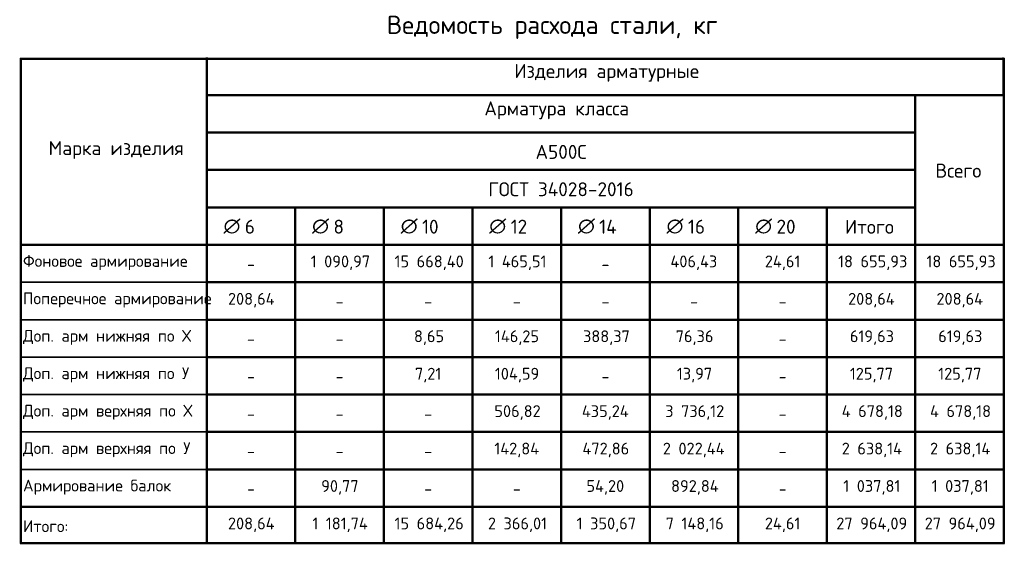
# Model space of a CAD drawing. Header units: metres. Extents: x -38 to 115, y -16 to 2.
# Tile 7 of 7: x 104 to 115, y -4 to 2. Entities that reach past the tile are written whole.
import ezdxf

# ---------------------------------------------------------------- set-up
doc = ezdxf.new("R2010")
doc.units = ezdxf.units.M
doc.layers.add('XR$2$Экспликация_ описание', color=7, linetype='Continuous', lineweight=13)
doc.styles.add('ISOCPEUR', font='txt')

msp = doc.modelspace()

# ---------------------------------------------------------------- linework, layer by layer
at = {"layer": 'XR$2$Экспликация_ описание', "color": 7, "linetype": 'Continuous', "lineweight": 50, "transparency": 33554687}
for p, q in [((104.096, 1.453), (114.62, 1.453)), ((104.101, 1.457), (104.101, -3.729)), ((106.09, 1.057), (106.09, 1.464)), ((106.09, -0.543), (106.09, 1.464)), ((114.613, 1.457), (114.613, -3.729)), ((106.083, 1.064), (113.67, 1.064)), ((106.083, 1.064), (114.606, 1.064)), ((106.09, 1.071), (106.09, 0.657)), ((113.661, 1.064), (114.606, 1.064)), ((113.668, 1.071), (113.668, -0.543)), ((106.083, 0.664), (113.67, 0.664)), ((106.083, -0.136), (107.039, -0.136)), ((106.09, -0.129), (106.09, -0.543)), ((107.031, -0.136), (107.987, -0.136)), ((107.037, -0.129), (107.037, -0.543)), ((107.978, -0.136), (108.935, -0.136)), ((107.985, -0.129), (107.985, -0.543)), ((108.926, -0.136), (109.882, -0.136)), ((108.933, -0.129), (108.933, -0.543)), ((109.874, -0.136), (110.83, -0.136)), ((109.88, -0.129), (109.88, -0.543)), ((110.821, -0.136), (111.778, -0.136)), ((110.828, -0.129), (110.828, -0.543)), ((111.769, -0.136), (112.725, -0.136)), ((111.775, -0.129), (111.775, -0.543)), ((106.096, -0.536), (104.09, -0.536)), ((106.083, -0.536), (107.037, -0.536)), ((106.083, -0.536), (107.039, -0.536)), ((106.09, -0.529), (106.09, -0.936)), ((106.09, -0.534), (106.09, -0.936)), ((107.031, -0.536), (107.985, -0.536)), ((107.031, -0.536), (107.987, -0.536)), ((107.037, -0.529), (107.037, -0.936)), ((107.978, -0.536), (108.933, -0.536)), ((107.978, -0.536), (108.935, -0.536)), ((107.985, -0.529), (107.985, -0.936)), ((108.926, -0.536), (109.88, -0.536)), ((108.926, -0.536), (109.882, -0.536)), ((108.933, -0.529), (108.933, -0.936)), ((109.874, -0.536), (110.828, -0.536)), ((109.874, -0.536), (110.83, -0.536)), ((109.88, -0.529), (109.88, -0.936)), ((110.821, -0.536), (111.775, -0.536)), ((110.821, -0.536), (111.778, -0.536)), ((110.828, -0.529), (110.828, -0.936)), ((111.769, -0.536), (112.723, -0.536)), ((111.769, -0.536), (112.725, -0.536)), ((111.775, -0.529), (111.775, -0.936)), ((112.716, -0.536), (113.668, -0.536)), ((112.723, -0.529), (112.723, -0.936)), ((113.661, -0.536), (114.613, -0.536)), ((113.661, -0.536), (114.606, -0.536)), ((113.668, -0.529), (113.668, -0.936)), ((106.083, -0.936), (107.037, -0.936)), ((106.09, -0.929), (106.09, -1.336)), ((106.09, -0.934), (106.09, -1.336)), ((107.031, -0.936), (107.985, -0.936)), ((107.037, -0.929), (107.037, -1.336)), ((107.978, -0.936), (108.933, -0.936)), ((107.985, -0.929), (107.985, -1.336)), ((108.926, -0.936), (109.88, -0.936)), ((108.933, -0.929), (108.933, -1.336)), ((109.874, -0.936), (110.828, -0.936)), ((109.88, -0.929), (109.88, -1.336)), ((110.821, -0.936), (111.775, -0.936)), ((110.828, -0.929), (110.828, -1.336)), ((111.769, -0.936), (112.723, -0.936)), ((111.775, -0.929), (111.775, -1.336)), ((112.716, -0.936), (113.668, -0.936)), ((112.723, -0.929), (112.723, -1.336)), ((113.661, -0.936), (114.613, -0.936)), ((113.668, -0.929), (113.668, -1.336)), ((106.083, -1.336), (107.037, -1.336)), ((106.09, -1.329), (106.09, -1.736)), ((106.09, -1.334), (106.09, -1.736)), ((107.031, -1.336), (107.985, -1.336)), ((107.037, -1.329), (107.037, -1.736)), ((107.978, -1.336), (108.933, -1.336)), ((107.985, -1.329), (107.985, -1.736)), ((108.926, -1.336), (109.88, -1.336)), ((108.933, -1.329), (108.933, -1.736)), ((109.874, -1.336), (110.828, -1.336)), ((109.88, -1.329), (109.88, -1.736)), ((110.821, -1.336), (111.775, -1.336)), ((110.828, -1.329), (110.828, -1.736)), ((111.769, -1.336), (112.723, -1.336)), ((111.775, -1.329), (111.775, -1.736)), ((112.716, -1.336), (113.668, -1.336)), ((112.723, -1.329), (112.723, -1.736)), ((113.661, -1.336), (114.613, -1.336)), ((113.668, -1.329), (113.668, -1.736)), ((106.083, -1.736), (107.037, -1.736)), ((106.09, -1.729), (106.09, -2.136)), ((106.09, -1.734), (106.09, -2.136)), ((107.031, -1.736), (107.985, -1.736)), ((107.037, -1.729), (107.037, -2.136)), ((107.978, -1.736), (108.933, -1.736)), ((107.985, -1.729), (107.985, -2.136)), ((108.926, -1.736), (109.88, -1.736)), ((108.933, -1.729), (108.933, -2.136)), ((109.874, -1.736), (110.828, -1.736)), ((109.88, -1.729), (109.88, -2.136)), ((110.821, -1.736), (111.775, -1.736)), ((110.828, -1.729), (110.828, -2.136)), ((111.769, -1.736), (112.723, -1.736)), ((111.775, -1.729), (111.775, -2.136)), ((112.716, -1.736), (113.668, -1.736)), ((112.723, -1.729), (112.723, -2.136)), ((113.661, -1.736), (114.613, -1.736)), ((113.668, -1.729), (113.668, -2.136)), ((106.083, -2.136), (107.037, -2.136)), ((106.09, -2.129), (106.09, -2.536)), ((106.09, -2.134), (106.09, -2.536)), ((107.031, -2.136), (107.985, -2.136)), ((107.037, -2.129), (107.037, -2.536)), ((107.978, -2.136), (108.933, -2.136)), ((107.985, -2.129), (107.985, -2.536)), ((108.926, -2.136), (109.88, -2.136)), ((108.933, -2.129), (108.933, -2.536)), ((109.874, -2.136), (110.828, -2.136)), ((109.88, -2.129), (109.88, -2.536)), ((110.821, -2.136), (111.775, -2.136)), ((110.828, -2.129), (110.828, -2.536)), ((111.769, -2.136), (112.723, -2.136)), ((111.775, -2.129), (111.775, -2.536)), ((112.716, -2.136), (113.668, -2.136)), ((112.723, -2.129), (112.723, -2.536)), ((113.661, -2.136), (114.613, -2.136)), ((113.668, -2.129), (113.668, -2.536)), ((106.083, -2.536), (107.037, -2.536)), ((106.09, -2.529), (106.09, -2.936)), ((106.09, -2.534), (106.09, -2.936)), ((107.031, -2.536), (107.985, -2.536)), ((107.037, -2.529), (107.037, -2.936)), ((107.978, -2.536), (108.933, -2.536)), ((107.985, -2.529), (107.985, -2.936)), ((108.926, -2.536), (109.88, -2.536)), ((108.933, -2.529), (108.933, -2.936)), ((109.874, -2.536), (110.828, -2.536)), ((109.88, -2.529), (109.88, -2.936)), ((110.821, -2.536), (111.775, -2.536)), ((110.828, -2.529), (110.828, -2.936)), ((111.769, -2.536), (112.723, -2.536)), ((111.775, -2.529), (111.775, -2.936)), ((112.716, -2.536), (113.668, -2.536)), ((112.723, -2.529), (112.723, -2.936)), ((113.661, -2.536), (114.613, -2.536)), ((113.668, -2.529), (113.668, -2.936)), ((106.083, -2.936), (107.037, -2.936)), ((106.09, -2.929), (106.09, -3.336)), ((106.09, -2.934), (106.09, -3.336)), ((107.031, -2.936), (107.985, -2.936)), ((107.037, -2.929), (107.037, -3.336)), ((107.978, -2.936), (108.933, -2.936)), ((107.985, -2.929), (107.985, -3.336)), ((108.926, -2.936), (109.88, -2.936)), ((108.933, -2.929), (108.933, -3.336)), ((109.874, -2.936), (110.828, -2.936)), ((109.88, -2.929), (109.88, -3.336)), ((110.821, -2.936), (111.775, -2.936)), ((110.828, -2.929), (110.828, -3.336)), ((111.769, -2.936), (112.723, -2.936)), ((111.775, -2.929), (111.775, -3.336)), ((112.716, -2.936), (113.668, -2.936)), ((112.723, -2.929), (112.723, -3.336)), ((113.661, -2.936), (114.613, -2.936)), ((113.668, -2.929), (113.668, -3.336)), ((106.096, -3.336), (104.09, -3.336)), ((106.083, -3.336), (107.037, -3.336)), ((106.09, -3.329), (106.09, -3.736)), ((106.09, -3.329), (106.09, -3.736)), ((107.031, -3.336), (107.985, -3.336)), ((107.037, -3.329), (107.037, -3.736)), ((107.978, -3.336), (108.933, -3.336)), ((107.985, -3.329), (107.985, -3.736)), ((108.926, -3.336), (109.88, -3.336)), ((108.933, -3.329), (108.933, -3.736)), ((109.874, -3.336), (110.828, -3.336)), ((109.88, -3.329), (109.88, -3.736)), ((110.821, -3.336), (111.775, -3.336)), ((110.828, -3.329), (110.828, -3.736)), ((111.769, -3.336), (112.723, -3.336)), ((111.775, -3.329), (111.775, -3.736)), ((112.716, -3.336), (113.668, -3.336)), ((112.723, -3.329), (112.723, -3.736)), ((113.661, -3.336), (114.613, -3.336)), ((113.668, -3.329), (113.668, -3.736)), ((104.096, -3.725), (114.62, -3.725))]:
    msp.add_line(p, q, dxfattribs=at)
at = {"layer": 'XR$2$Экспликация_ описание', "color": 7, "linetype": 'Continuous', "lineweight": 25, "transparency": 33554687}
for p, q in [((114.606, 1.057), (114.606, 1.464)), ((114.606, 1.071), (114.606, -0.543))]:
    msp.add_line(p, q, dxfattribs=at)
at = {"layer": 'XR$2$Экспликация_ описание', "color": 7, "linetype": 'Continuous', "lineweight": 35, "transparency": 33554687}
for p, q in [((113.668, 1.071), (113.668, 0.657)), ((107.037, -0.129), (107.037, -0.543)), ((107.985, -0.129), (107.985, -0.543)), ((108.933, -0.129), (108.933, -0.543)), ((109.88, -0.129), (109.88, -0.543)), ((110.828, -0.129), (110.828, -0.543)), ((111.775, -0.129), (111.775, -0.543)), ((112.723, -0.129), (112.723, -0.543)), ((106.096, -0.536), (104.09, -0.536)), ((106.096, -0.936), (104.09, -0.936)), ((106.096, -1.336), (104.09, -1.336)), ((106.096, -1.736), (104.09, -1.736)), ((106.096, -2.136), (104.09, -2.136)), ((106.096, -2.536), (104.09, -2.536)), ((106.096, -2.936), (104.09, -2.936))]:
    msp.add_line(p, q, dxfattribs=at)
at = {"layer": 'XR$2$Экспликация_ описание', "color": 7, "linetype": 'Continuous', "lineweight": 50, "transparency": 33554687}
for points in [[(106.09, 0.664), (106.09, 0.264), (113.668, 0.264), (113.668, 0.664), (106.09, 0.664)], [(106.09, 0.264), (106.09, -0.136), (113.668, -0.136), (113.668, 0.264), (106.09, 0.264)], [(112.723, -0.136), (112.723, -0.536), (113.668, -0.536), (113.668, -0.136), (112.723, -0.136)]]:
    msp.add_lwpolyline(points, close=True, dxfattribs=at)

# ---------------------------------------------------------------- texts
at = {"layer": 'XR$2$Экспликация_ описание', "color": 7, "linetype": 'Continuous', "lineweight": 35, "transparency": 33554687, "attachment_point": 7, "style": 'ISOCPEUR'}
for s, insert, char_height, width in [('\\A1;{\\fISOCPEUR|i0|b0;\\H0.195488;\\W1.000000;\\C7;Ведомость расхода стали, кг}\\P', (108.016, 1.664), 0.19549, 3.78167), ('\\A1;{\\fISOCPEUR|i0|b0;\\H0.149488;\\W1.000000;\\C7;Изделия арматурные}\\P', (109.38, 1.206), 0.14949, 2.0394), ('\\A1;{\\fISOCPEUR|i0|b0;\\H0.149488;\\W1.000000;\\C7;Арматура класса}\\P', (109.059, 0.806), 0.14949, 1.73274), ('\\A1;{\\fISOCPEUR|i0|b0;\\H0.149488;\\W1.000000;\\C7;Марка изделия}\\P', (104.398, 0.382), 0.14949, 1.4709), ('\\A1;{\\fISOCPEUR|i0|b0;\\H0.149488;\\W1.000000;\\C7;А500С}\\P', (109.606, 0.382), 0.14949, 0.62402), ('\\A1;{\\fISOCPEUR|i0|b0;\\H0.149488;\\W1.000000;\\C7;ГОСТ 34028-2016}\\P', (109.102, -0.017), 0.14949, 1.64163), ('\\A1;{\\fISOCPEUR|i0|b0;\\H0.149488;\\W1.000000;\\C7;Всего}\\P', (113.883, 0.182), 0.14949, 0.59391), ('\\A1;{\\fISOCPEUR|i0|b0;\\H0.149488;\\W1.000000;\\C7;∅}\\P', (106.269, -0.417), 0.14949, 0.19569), ('\\A1;{\\fISOCPEUR|i0|b0;\\H0.149488;\\W1.000000;\\C7; 6}\\P', (106.402, -0.417), 0.14949, 0.25911), ('\\A1;{\\fISOCPEUR|i0|b0;\\H0.149488;\\W1.000000;\\C7;∅}\\P', (107.216, -0.417), 0.14949, 0.19569), ('\\A1;{\\fISOCPEUR|i0|b0;\\H0.149488;\\W1.000000;\\C7; 8}\\P', (107.35, -0.417), 0.14949, 0.25911), ('\\A1;{\\fISOCPEUR|i0|b0;\\H0.149488;\\W1.000000;\\C7;∅}\\P', (108.164, -0.417), 0.14949, 0.19569), ('\\A1;{\\fISOCPEUR|i0|b0;\\H0.149488;\\W1.000000;\\C7; 10}\\P', (108.297, -0.417), 0.14949, 0.33023), ('\\A1;{\\fISOCPEUR|i0|b0;\\H0.149488;\\W1.000000;\\C7;∅}\\P', (109.111, -0.417), 0.14949, 0.19569), ('\\A1;{\\fISOCPEUR|i0|b0;\\H0.149488;\\W1.000000;\\C7; 12}\\P', (109.245, -0.417), 0.14949, 0.33023), ('\\A1;{\\fISOCPEUR|i0|b0;\\H0.149488;\\W1.000000;\\C7;∅}\\P', (110.06, -0.417), 0.14949, 0.19569), ('\\A1;{\\fISOCPEUR|i0|b0;\\H0.149488;\\W1.000000;\\C7; 14}\\P', (110.192, -0.417), 0.14949, 0.34577), ('\\A1;{\\fISOCPEUR|i0|b0;\\H0.149488;\\W1.000000;\\C7;∅}\\P', (111.007, -0.417), 0.14949, 0.19569), ('\\A1;{\\fISOCPEUR|i0|b0;\\H0.149488;\\W1.000000;\\C7; 16}\\P', (111.141, -0.417), 0.14949, 0.33023), ('\\A1;{\\fISOCPEUR|i0|b0;\\H0.149488;\\W1.000000;\\C7;∅}\\P', (111.955, -0.417), 0.14949, 0.19569), ('\\A1;{\\fISOCPEUR|i0|b0;\\H0.149488;\\W1.000000;\\C7; 20}\\P', (112.088, -0.417), 0.14949, 0.36693), ('\\A1;{\\fISOCPEUR|i0|b0;\\H0.149488;\\W1.000000;\\C7;Итого}\\P', (112.915, -0.418), 0.14949, 0.63906), ('\\A1;{\\fISOCPEUR|i0|b0;\\H0.126488;\\W1.000000;\\C7;Фоновое армирование}\\P', (104.125, -0.806), 0.12649, 1.80788), ('\\A1;{\\fISOCPEUR|i0|b0;\\H0.126488;\\W1.000000;\\C7;1\xa0090,97}\\P', (107.202, -0.806), 0.12649, 0.68463), ('\\A1;{\\fISOCPEUR|i0|b0;\\H0.126488;\\W1.000000;\\C7;15\xa0668,40}\\P', (108.099, -0.806), 0.12649, 0.78644), ('\\A1;{\\fISOCPEUR|i0|b0;\\H0.126488;\\W1.000000;\\C7;1\xa0465,51}\\P', (109.102, -0.806), 0.12649, 0.66975), ('\\A1;{\\fISOCPEUR|i0|b0;\\H0.126488;\\W1.000000;\\C7;406,43}\\P', (111.049, -0.806), 0.12649, 0.57255), ('\\A1;{\\fISOCPEUR|i0|b0;\\H0.126488;\\W1.000000;\\C7;24,61}\\P', (112.059, -0.806), 0.12649, 0.4417), ('\\A1;{\\fISOCPEUR|i0|b0;\\H0.126488;\\W1.000000;\\C7;18\xa0655,93}\\P', (112.842, -0.806), 0.12649, 0.77372), ('\\A1;{\\fISOCPEUR|i0|b0;\\H0.126488;\\W1.000000;\\C7;18\xa0655,93}\\P', (113.787, -0.806), 0.12649, 0.77372), ('\\A1;{\\fISOCPEUR|i0|b0;\\H0.126488;\\W1.000000;\\C7;-}\\P', (106.52, -0.806), 0.12649, 0.13773), ('\\A1;{\\fISOCPEUR|i0|b0;\\H0.126488;\\W1.000000;\\C7;-}\\P', (110.311, -0.806), 0.12649, 0.13773), ('\\A1;{\\fISOCPEUR|i0|b0;\\H0.126488;\\W1.000000;\\C7;Поперечное армирование}\\P', (104.125, -1.206), 0.12649, 2.04832), ('\\A1;{\\fISOCPEUR|i0|b0;\\H0.126488;\\W1.000000;\\C7;208,64}\\P', (106.317, -1.206), 0.12649, 0.55983), ('\\A1;{\\fISOCPEUR|i0|b0;\\H0.126488;\\W1.000000;\\C7;-}\\P', (107.468, -1.206), 0.12649, 0.13773), ('\\A1;{\\fISOCPEUR|i0|b0;\\H0.126488;\\W1.000000;\\C7;-}\\P', (108.415, -1.206), 0.12649, 0.13773), ('\\A1;{\\fISOCPEUR|i0|b0;\\H0.126488;\\W1.000000;\\C7;-}\\P', (109.363, -1.206), 0.12649, 0.13773), ('\\A1;{\\fISOCPEUR|i0|b0;\\H0.126488;\\W1.000000;\\C7;-}\\P', (110.311, -1.206), 0.12649, 0.13773), ('\\A1;{\\fISOCPEUR|i0|b0;\\H0.126488;\\W1.000000;\\C7;-}\\P', (111.259, -1.206), 0.12649, 0.13773), ('\\A1;{\\fISOCPEUR|i0|b0;\\H0.126488;\\W1.000000;\\C7;-}\\P', (112.206, -1.206), 0.12649, 0.13773), ('\\A1;{\\fISOCPEUR|i0|b0;\\H0.126488;\\W1.000000;\\C7;208,64}\\P', (112.949, -1.206), 0.12649, 0.55983), ('\\A1;{\\fISOCPEUR|i0|b0;\\H0.126488;\\W1.000000;\\C7;208,64}\\P', (113.894, -1.206), 0.12649, 0.55983), ('\\A1;{\\fISOCPEUR|i0|b0;\\H0.126488;\\W1.000000;\\C7;Доп. арм нижняя по Х}\\P', (104.125, -1.606), 0.12649, 1.83319), ('\\A1;{\\fISOCPEUR|i0|b0;\\H0.126488;\\W1.000000;\\C7;-}\\P', (106.52, -1.606), 0.12649, 0.13773), ('\\A1;{\\fISOCPEUR|i0|b0;\\H0.126488;\\W1.000000;\\C7;-}\\P', (107.468, -1.606), 0.12649, 0.13773), ('\\A1;{\\fISOCPEUR|i0|b0;\\H0.126488;\\W1.000000;\\C7;8,65}\\P', (108.306, -1.606), 0.12649, 0.36837), ('\\A1;{\\fISOCPEUR|i0|b0;\\H0.126488;\\W1.000000;\\C7;146,25}\\P', (109.172, -1.606), 0.12649, 0.53148), ('\\A1;{\\fISOCPEUR|i0|b0;\\H0.126488;\\W1.000000;\\C7;388,37}\\P', (110.114, -1.606), 0.12649, 0.5471), ('\\A1;{\\fISOCPEUR|i0|b0;\\H0.126488;\\W1.000000;\\C7;76,36}\\P', (111.105, -1.606), 0.12649, 0.45791), ('\\A1;{\\fISOCPEUR|i0|b0;\\H0.126488;\\W1.000000;\\C7;-}\\P', (112.206, -1.606), 0.12649, 0.13773), ('\\A1;{\\fISOCPEUR|i0|b0;\\H0.126488;\\W1.000000;\\C7;619,63}\\P', (112.968, -1.606), 0.12649, 0.51868), ('\\A1;{\\fISOCPEUR|i0|b0;\\H0.126488;\\W1.000000;\\C7;619,63}\\P', (113.913, -1.606), 0.12649, 0.51868), ('\\A1;{\\fISOCPEUR|i0|b0;\\H0.126488;\\W1.000000;\\C7;Доп. арм нижняя по У}\\P', (104.125, -2.006), 0.12649, 1.82054), ('\\A1;{\\fISOCPEUR|i0|b0;\\H0.126488;\\W1.000000;\\C7;7,21}\\P', (108.317, -2.006), 0.12649, 0.3383), ('\\A1;{\\fISOCPEUR|i0|b0;\\H0.126488;\\W1.000000;\\C7;104,59}\\P', (109.172, -2.006), 0.12649, 0.53148), ('\\A1;{\\fISOCPEUR|i0|b0;\\H0.126488;\\W1.000000;\\C7;13,97}\\P', (111.118, -2.006), 0.12649, 0.42883), ('\\A1;{\\fISOCPEUR|i0|b0;\\H0.126488;\\W1.000000;\\C7;125,77}\\P', (112.968, -2.006), 0.12649, 0.51868), ('\\A1;{\\fISOCPEUR|i0|b0;\\H0.126488;\\W1.000000;\\C7;125,77}\\P', (113.913, -2.006), 0.12649, 0.51868), ('\\A1;{\\fISOCPEUR|i0|b0;\\H0.126488;\\W1.000000;\\C7;-}\\P', (106.52, -2.006), 0.12649, 0.13773), ('\\A1;{\\fISOCPEUR|i0|b0;\\H0.126488;\\W1.000000;\\C7;-}\\P', (107.468, -2.006), 0.12649, 0.13773), ('\\A1;{\\fISOCPEUR|i0|b0;\\H0.126488;\\W1.000000;\\C7;-}\\P', (110.311, -2.006), 0.12649, 0.13773), ('\\A1;{\\fISOCPEUR|i0|b0;\\H0.126488;\\W1.000000;\\C7;-}\\P', (112.206, -2.006), 0.12649, 0.13773), ('\\A1;{\\fISOCPEUR|i0|b0;\\H0.126488;\\W1.000000;\\C7;Доп. арм верхняя по Х}\\P', (104.125, -2.406), 0.12649, 1.89647), ('\\A1;{\\fISOCPEUR|i0|b0;\\H0.126488;\\W1.000000;\\C7;506,82}\\P', (109.166, -2.406), 0.12649, 0.5471), ('\\A1;{\\fISOCPEUR|i0|b0;\\H0.126488;\\W1.000000;\\C7;435,24}\\P', (110.102, -2.406), 0.12649, 0.57255), ('\\A1;{\\fISOCPEUR|i0|b0;\\H0.126488;\\W1.000000;\\C7;3\xa0736,12}\\P', (110.993, -2.406), 0.12649, 0.68463), ('\\A1;{\\fISOCPEUR|i0|b0;\\H0.126488;\\W1.000000;\\C7;4\xa0678,18}\\P', (112.881, -2.406), 0.12649, 0.69737), ('\\A1;{\\fISOCPEUR|i0|b0;\\H0.126488;\\W1.000000;\\C7;4\xa0678,18}\\P', (113.825, -2.406), 0.12649, 0.69737), ('\\A1;{\\fISOCPEUR|i0|b0;\\H0.126488;\\W1.000000;\\C7;-}\\P', (106.52, -2.406), 0.12649, 0.13773), ('\\A1;{\\fISOCPEUR|i0|b0;\\H0.126488;\\W1.000000;\\C7;-}\\P', (107.468, -2.406), 0.12649, 0.13773), ('\\A1;{\\fISOCPEUR|i0|b0;\\H0.126488;\\W1.000000;\\C7;-}\\P', (108.415, -2.406), 0.12649, 0.13773), ('\\A1;{\\fISOCPEUR|i0|b0;\\H0.126488;\\W1.000000;\\C7;-}\\P', (112.206, -2.406), 0.12649, 0.13773), ('\\A1;{\\fISOCPEUR|i0|b0;\\H0.126488;\\W1.000000;\\C7;Доп. арм верхняя по У}\\P', (104.125, -2.806), 0.12649, 1.88381), ('\\A1;{\\fISOCPEUR|i0|b0;\\H0.126488;\\W1.000000;\\C7;142,84}\\P', (109.166, -2.806), 0.12649, 0.54427), ('\\A1;{\\fISOCPEUR|i0|b0;\\H0.126488;\\W1.000000;\\C7;472,86}\\P', (110.108, -2.806), 0.12649, 0.55983), ('\\A1;{\\fISOCPEUR|i0|b0;\\H0.126488;\\W1.000000;\\C7;2\xa0022,44}\\P', (110.968, -2.806), 0.12649, 0.73768), ('\\A1;{\\fISOCPEUR|i0|b0;\\H0.126488;\\W1.000000;\\C7;2\xa0638,14}\\P', (112.881, -2.806), 0.12649, 0.69737), ('\\A1;{\\fISOCPEUR|i0|b0;\\H0.126488;\\W1.000000;\\C7;2\xa0638,14}\\P', (113.825, -2.806), 0.12649, 0.69737), ('\\A1;{\\fISOCPEUR|i0|b0;\\H0.126488;\\W1.000000;\\C7;-}\\P', (106.52, -2.806), 0.12649, 0.13773), ('\\A1;{\\fISOCPEUR|i0|b0;\\H0.126488;\\W1.000000;\\C7;-}\\P', (107.468, -2.806), 0.12649, 0.13773), ('\\A1;{\\fISOCPEUR|i0|b0;\\H0.126488;\\W1.000000;\\C7;-}\\P', (108.415, -2.806), 0.12649, 0.13773), ('\\A1;{\\fISOCPEUR|i0|b0;\\H0.126488;\\W1.000000;\\C7;-}\\P', (112.206, -2.806), 0.12649, 0.13773), ('\\A1;{\\fISOCPEUR|i0|b0;\\H0.126488;\\W1.000000;\\C7;Армирование балок}\\P', (104.125, -3.206), 0.12649, 1.61804), ('\\A1;{\\fISOCPEUR|i0|b0;\\H0.126488;\\W1.000000;\\C7;-}\\P', (106.52, -3.206), 0.12649, 0.13773), ('\\A1;{\\fISOCPEUR|i0|b0;\\H0.126488;\\W1.000000;\\C7;90,77}\\P', (107.314, -3.206), 0.12649, 0.45791), ('\\A1;{\\fISOCPEUR|i0|b0;\\H0.126488;\\W1.000000;\\C7;-}\\P', (108.415, -3.206), 0.12649, 0.13773), ('\\A1;{\\fISOCPEUR|i0|b0;\\H0.126488;\\W1.000000;\\C7;-}\\P', (109.363, -3.206), 0.12649, 0.13773), ('\\A1;{\\fISOCPEUR|i0|b0;\\H0.126488;\\W1.000000;\\C7;54,20}\\P', (110.151, -3.206), 0.12649, 0.47067), ('\\A1;{\\fISOCPEUR|i0|b0;\\H0.126488;\\W1.000000;\\C7;892,84}\\P', (111.056, -3.206), 0.12649, 0.55983), ('\\A1;{\\fISOCPEUR|i0|b0;\\H0.126488;\\W1.000000;\\C7;-}\\P', (112.206, -3.206), 0.12649, 0.13773), ('\\A1;{\\fISOCPEUR|i0|b0;\\H0.126488;\\W1.000000;\\C7;1\xa0037,81}\\P', (112.898, -3.206), 0.12649, 0.65697), ('\\A1;{\\fISOCPEUR|i0|b0;\\H0.126488;\\W1.000000;\\C7;1\xa0037,81}\\P', (113.843, -3.206), 0.12649, 0.65697), ('\\A1;{\\fISOCPEUR|i0|b0;\\H0.126488;\\W1.000000;\\C7;Итого:}\\P', (104.125, -3.606), 0.12649, 0.57891), ('\\A1;{\\fISOCPEUR|i0|b0;\\H0.126488;\\W1.000000;\\C7;208,64}\\P', (106.317, -3.606), 0.12649, 0.55983), ('\\A1;{\\fISOCPEUR|i0|b0;\\H0.126488;\\W1.000000;\\C7;1\xa0181,74}\\P', (107.22, -3.606), 0.12649, 0.64213), ('\\A1;{\\fISOCPEUR|i0|b0;\\H0.126488;\\W1.000000;\\C7;15\xa0684,26}\\P', (108.099, -3.606), 0.12649, 0.78644), ('\\A1;{\\fISOCPEUR|i0|b0;\\H0.126488;\\W1.000000;\\C7;2\xa0366,01}\\P', (109.097, -3.606), 0.12649, 0.68463), ('\\A1;{\\fISOCPEUR|i0|b0;\\H0.126488;\\W1.000000;\\C7;1\xa0350,67}\\P', (110.046, -3.606), 0.12649, 0.68463), ('\\A1;{\\fISOCPEUR|i0|b0;\\H0.126488;\\W1.000000;\\C7;7\xa0148,16}\\P', (110.998, -3.606), 0.12649, 0.66975), ('\\A1;{\\fISOCPEUR|i0|b0;\\H0.126488;\\W1.000000;\\C7;24,61}\\P', (112.059, -3.606), 0.12649, 0.4417), ('\\A1;{\\fISOCPEUR|i0|b0;\\H0.126488;\\W1.000000;\\C7;27\xa0964,09}\\P', (112.823, -3.606), 0.12649, 0.81379), ('\\A1;{\\fISOCPEUR|i0|b0;\\H0.126488;\\W1.000000;\\C7;27\xa0964,09}\\P', (113.768, -3.606), 0.12649, 0.81379)]:
    msp.add_mtext(s, dxfattribs=dict(at, insert=insert, char_height=char_height, width=width))

doc.saveas('drawing.dxf')
